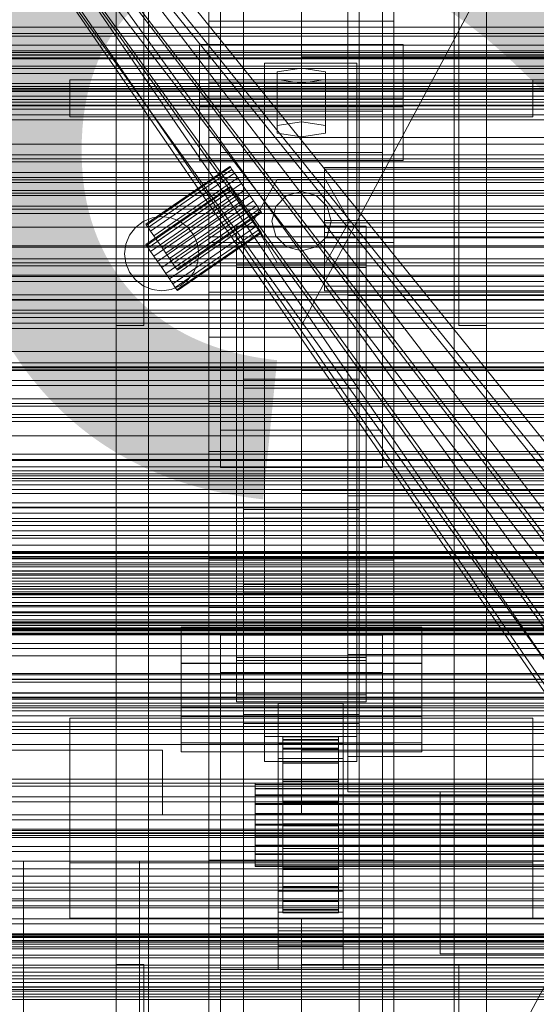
# Model space of a CAD drawing. Header units: millimetres. Extents: x -1970 to 61924, y -58230 to 6847.
# Tile 70 of 256: x -491 to -379, y -34791 to -34578. Entities that reach past the tile are written whole.
import ezdxf

# ---------------------------------------------------------------- set-up
doc = ezdxf.new("R2010")
doc.units = ezdxf.units.MM
for name, color, linetype, lineweight in [('COTAS_O', 1, 'Continuous', 0), ('COTAS_P', 1, 'Continuous', 0), ('frontal_briquetadora', 7, 'Continuous', 0), ('frontal_C01', 7, 'Continuous', 0), ('frontal_C02', 7, 'Continuous', 0), ('frontal_C03', 7, 'Continuous', 0), ('frontal_mezcladora', 7, 'Continuous', 0), ('frontal_secador', 7, 'Continuous', 0), ('frontal_tolva-C01', 7, 'Continuous', 0)]:
    doc.layers.add(name, color=color, linetype=linetype, lineweight=lineweight)
doc.dimstyles.new('R19_100', dxfattribs={"dimtxt": 250, "dimasz": 150, "dimexe": 150, "dimexo": 80, "dimgap": 100, "dimtad": 1, "dimtih": 1, "dimtoh": 1, "dimdsep": 46, "dimcen": 0.09, "dimadec": 0, "dimazin": 0, "dimtfac": 1, "dimtdec": 4, "dimtofl": 0, "dimtmove": 0, "dimatfit": 3, "dimfxl": 1, "dimtolj": 1, "dimtzin": 0, "dimarcsym": 0})

# ---------------------------------------------------------------- blocks, each defined once
blk = doc.blocks.new('DIM_R26_43')
at = {"layer": 'COTAS_P'}
for p, q in [((-1750, -34600), (-1600, -34555)), ((2600, -34600), (2450, -34555)), ((-1750, -35500), (-1750, -34600)), ((-1750, -34600), (2600, -34600)), ((-1750, -34600), (-1600, -34645)), ((2600, -34600), (2450, -34645)), ((2600, -35500), (2600, -34600))]:
    blk.add_line(p, q, dxfattribs=at)
blk.add_text('4350 P', height=250, dxfattribs=at).set_placement((425, -34500))
blk = doc.blocks.new('DIM_R26_47')
at = {"layer": 'COTAS_P'}
for p, q in [((-850, -33400), (-150, -33400)), ((-150, -33400), (-195, -33550)), ((-150, -36000), (-150, -33400)), ((-150, -33400), (-105, -33550)), ((-150, -36000), (-195, -35850)), ((-150, -36000), (-105, -35850)), ((-850, -36000), (-150, -36000))]:
    blk.add_line(p, q, dxfattribs=at)
blk.add_text('2600 P', height=250, rotation=90, dxfattribs=at).set_placement((-250, -34700))
blk = doc.blocks.new('DIM_R26_48')
at = {"layer": 'COTAS_O'}
for p, q in [((-650, -33700), (50, -33700)), ((50, -33700), (5, -33850)), ((50, -34900), (50, -33700)), ((50, -33700), (95, -33850)), ((50, -34900), (5, -34750)), ((50, -34900), (95, -34750)), ((-650, -34900), (50, -34900))]:
    blk.add_line(p, q, dxfattribs=at)
blk.add_text('1200 O', height=250, rotation=90, dxfattribs=at).set_placement((-50, -34300))
blk = doc.blocks.new('DIM_R26_49')
at = {"layer": 'COTAS_O'}
for p, q in [((-650, -34200), (-500, -34155)), ((650, -34200), (500, -34155)), ((-650, -34900), (-650, -34200)), ((-650, -34200), (650, -34200)), ((-650, -34200), (-500, -34245)), ((650, -34200), (500, -34245)), ((650, -34900), (650, -34200))]:
    blk.add_line(p, q, dxfattribs=at)
blk.add_text('1300 O', height=250, dxfattribs=at).set_placement((0, -34100))

msp = doc.modelspace()

# ---------------------------------------------------------------- linework, layer by layer
at = {"layer": 'frontal_briquetadora'}
for p, q in [((-430, -34680), (-430, -33820)), ((-430, -34680), (-430, -34260)), ((-430, -34680), (-430, -34305)), ((-430, -34471), (-430, -34680)), ((-430, -34496), (-430, -34680)), ((-430, -34680), (-223.45, -34680)), ((-430, -34680), (-210, -34680)), ((-430, -34680), (-320, -34680)), ((-430, -34736), (-430, -34680)), ((-1480, -34736), (-460, -34736)), ((-460, -34750), (-460, -34736)), ((-430, -34750), (-430, -34736)), ((-430, -34736), (-210, -34736)), ((-430, -34736), (-320, -34736)), ((-1330, -34750), (-460, -34750)), ((-460, -34750), (-430, -34750)), ((-430, -34750), (-210, -34750)), ((-430, -34750), (-320, -34750)), ((-490, -34940), (-490, -34760)), ((-490, -34760), (490, -34760)), ((-490, -34760), (340, -34760)), ((-490, -34760), (-320, -34760))]:
    msp.add_line(p, q, dxfattribs=at)
at = {"layer": 'frontal_C01'}
for p, q in [((-442.5, -34657.873), (-442.5, -34055.074)), ((-417.5, -34055.074), (-417.5, -34657.873)), ((-442.5, -34684.054), (-442.5, -34081.254)), ((-417.5, -34684.054), (-417.5, -34081.254)), ((-450, -34646.889), (-450, -34323.351)), ((-410, -34323.351), (-410, -34646.889)), ((-450, -34695.038), (-450, -34371.499)), ((-410, -34695.038), (-410, -34371.499)), ((-450, -34695.982), (-450, -34372.443)), ((-410, -34372.443), (-410, -34695.982)), ((-447.5, -34666.919), (-447.5, -34387.659)), ((-412.5, -34387.659), (-412.5, -34666.919)), ((-447.5, -34675.008), (-447.5, -34395.747)), ((-412.5, -34675.008), (-412.5, -34395.747)), ((-450, -34734.501), (-450, -34410.962)), ((-410, -34734.501), (-410, -34410.962)), ((-430, -34536.343), (-430, -34586.343)), ((-470, -34644.343), (-470, -34541.343)), ((-464, -34644.343), (-464, -34541.343)), ((-430, -34644.343), (-375, -34541.343)), ((-430, -34541.343), (-430, -34644.343)), ((-396, -34644.343), (-396, -34541.343)), ((-390, -34644.343), (-390, -34541.343)), ((-452, -34597.189), (-452, -34583.709)), ((-452, -34583.709), (-408, -34583.709)), ((-452, -34595.264), (-452, -34583.709)), ((-408, -34583.709), (-408, -34597.189)), ((-408, -34583.709), (-408, -34595.264)), ((-430, -34586.343), (-430, -34591.343)), ((430, -34586.343), (-430, -34586.343)), ((-438, -34593.145), (-438, -34587.753)), ((-438, -34587.753), (-418, -34587.753)), ((-438, -34733.054), (-438, -34587.753)), ((-430, -34588.831), (-435.196, -34589.64)), ((-424.804, -34589.64), (-430, -34588.831)), ((-430, -34600.387), (-430, -34588.831)), ((-418, -34587.753), (-418, -34593.145)), ((-418, -34587.753), (-418, -34733.054)), ((-435.196, -34589.64), (-435.196, -34591.258)), ((-435.196, -34601.196), (-435.196, -34589.64)), ((-424.804, -34591.258), (-424.804, -34589.64)), ((-424.804, -34601.196), (-424.804, -34589.64)), ((-480, -34591.343), (-380, -34591.343)), ((-480, -34599.343), (-480, -34591.343)), ((-418, -34593.145), (-438, -34593.145)), ((-438, -34593.145), (-438, -34738.446)), ((-435.196, -34591.258), (-430, -34592.067)), ((-435.196, -34602.813), (-435.196, -34591.258)), ((-430, -34592.067), (-424.804, -34591.258)), ((430, -34591.343), (-430, -34591.343)), ((-430, -34592.067), (-430, -34603.622)), ((-424.804, -34602.813), (-424.804, -34591.258)), ((-418, -34738.446), (-418, -34593.145)), ((-380, -34599.343), (-380, -34591.343)), ((-408, -34595.264), (-452, -34595.264)), ((-452, -34595.264), (-452, -34608.745)), ((-408, -34608.745), (-408, -34595.264)), ((-408, -34597.189), (-452, -34597.189)), ((-452, -34597.189), (-452, -34608.745)), ((-408, -34608.745), (-408, -34597.189)), ((-480, -34599.343), (-380, -34599.343)), ((-470, -34599.343), (-463, -34599.343)), ((-470, -35975), (-470, -34599.343)), ((-463, -35975), (-463, -34599.343)), ((-463, -34599.343), (-397, -34599.343)), ((-397, -34599.343), (-390, -34599.343)), ((-397, -35975), (-397, -34599.343)), ((-390, -35975), (-390, -34599.343)), ((-435.196, -34601.196), (-430, -34600.387)), ((-435.196, -34602.813), (-435.196, -34601.196)), ((-430, -34600.387), (-424.804, -34601.196)), ((-424.804, -34601.196), (-424.804, -34602.813)), ((-430, -34603.622), (-435.196, -34602.813)), ((-424.804, -34602.813), (-430, -34603.622)), ((-452, -34608.745), (-408, -34608.745)), ((-425, -34624.302), (-425, -34610.606)), ((-425, -34610.606), (425, -34610.606)), ((-425, -34622.162), (-425, -34610.606)), ((-440.4, -34621.843), (-435.2, -34612.836)), ((-435.2, -34612.836), (-424.8, -34612.836)), ((-424.8, -34612.836), (-419.6, -34621.843)), ((-435.543, -34618.643), (-433.2, -34616.301)), ((-433.2, -34616.301), (-430, -34615.443)), ((-430, -34615.443), (-426.8, -34616.301)), ((-426.8, -34616.301), (-424.457, -34618.643)), ((-436.4, -34621.843), (-435.543, -34618.643)), ((-424.457, -34618.643), (-423.6, -34621.843)), ((-435.2, -34630.85), (-440.4, -34621.843)), ((-435.543, -34625.043), (-436.4, -34621.843)), ((425, -34622.162), (-425, -34622.162)), ((-425, -34622.162), (-425, -34635.858)), ((-419.6, -34621.843), (-424.8, -34630.85)), ((-423.6, -34621.843), (-424.457, -34625.043)), ((-444, -34631.128), (-444, -34623.04)), ((-444, -34623.04), (-416, -34623.04)), ((-444, -34716.011), (-444, -34623.04)), ((425, -34624.302), (-425, -34624.302)), ((-425, -34624.302), (-425, -34635.858)), ((-416, -34623.04), (-416, -34631.128)), ((-416, -34623.04), (-416, -34716.011)), ((-433.2, -34627.386), (-435.543, -34625.043)), ((-424.457, -34625.043), (-426.8, -34627.386)), ((-430, -34628.243), (-433.2, -34627.386)), ((-426.8, -34627.386), (-430, -34628.243)), ((-416, -34631.128), (-444, -34631.128)), ((-444, -34631.128), (-444, -34724.099)), ((-424.8, -34630.85), (-435.2, -34630.85)), ((-416, -34724.099), (-416, -34631.128)), ((-425, -34635.858), (425, -34635.858)), ((-464, -34644.343), (-470, -34644.343)), ((-390, -34644.343), (-396, -34644.343)), ((-410, -34646.889), (-450, -34646.889)), ((-450, -34646.889), (-450, -34695.038)), ((-450, -34970.428), (-450, -34646.889)), ((-410, -34695.038), (-410, -34646.889)), ((-410, -34646.889), (-410, -34970.428)), ((-417.5, -34655.973), (-442.5, -34655.973)), ((-442.5, -34655.973), (-442.5, -34685.954)), ((-442.5, -34700.251), (-442.5, -34655.973)), ((-417.5, -34685.954), (-417.5, -34655.973)), ((-417.5, -34655.973), (-417.5, -34700.251)), ((-442.5, -34684.054), (-442.5, -34657.873)), ((-442.5, -34657.873), (-417.5, -34657.873)), ((-417.5, -34657.873), (-417.5, -34684.054)), ((-450, -34671.541), (-450, -34660.756)), ((-450, -34660.756), (450, -34660.756)), ((-450, -34694.46), (-450, -34660.756)), ((-412.5, -34666.919), (-447.5, -34666.919)), ((-447.5, -34666.919), (-447.5, -34675.008)), ((-412.5, -34675.008), (-412.5, -34666.919)), ((450, -34671.541), (-450, -34671.541)), ((-450, -34671.541), (-450, -34705.245)), ((-447.5, -34675.008), (-412.5, -34675.008)), ((-417.5, -34684.054), (-442.5, -34684.054)), ((-442.5, -34685.954), (-417.5, -34685.954)), ((-442.5, -34730.232), (-442.5, -34685.954)), ((-417.5, -34730.232), (-417.5, -34685.954)), ((450, -34694.46), (-450, -34694.46)), ((-450, -34694.46), (-450, -34705.245)), ((-450, -34695.038), (-410, -34695.038)), ((-450, -35018.576), (-450, -34695.038)), ((-410, -35018.576), (-410, -34695.038)), ((-410, -34695.982), (-450, -34695.982)), ((-450, -34695.982), (-450, -34734.501)), ((-450, -35019.521), (-450, -34695.982)), ((-410, -34734.501), (-410, -34695.982)), ((-410, -34695.982), (-410, -35019.521)), ((-442.5, -34730.232), (-442.5, -34700.251)), ((-442.5, -34700.251), (-417.5, -34700.251)), ((-417.5, -34700.251), (-417.5, -34730.232)), ((-417.5, -34702.151), (-442.5, -34702.151)), ((-442.5, -34702.151), (-442.5, -34728.332)), ((-442.5, -35304.951), (-442.5, -34702.151)), ((-417.5, -34728.332), (-417.5, -34702.151)), ((-417.5, -34702.151), (-417.5, -35304.951)), ((-450, -34705.245), (450, -34705.245)), ((-456, -34726.757), (-456, -34709.501)), ((-456, -34709.501), (-404, -34709.501)), ((-456, -34717.205), (-456, -34709.501)), ((-404, -34709.501), (-404, -34726.757)), ((-404, -34709.501), (-404, -34717.205)), ((-447.5, -34719.286), (-447.5, -34711.197)), ((-447.5, -34711.197), (-412.5, -34711.197)), ((-447.5, -34990.458), (-447.5, -34711.197)), ((-412.5, -34711.197), (-412.5, -34719.286)), ((-412.5, -34711.197), (-412.5, -34990.458)), ((-416, -34716.011), (-444, -34716.011)), ((-444, -34716.011), (-444, -34724.099)), ((-416, -34724.099), (-416, -34716.011)), ((-404, -34717.205), (-456, -34717.205)), ((-456, -34717.205), (-456, -34734.46)), ((-404, -34734.46), (-404, -34717.205)), ((-412.5, -34719.286), (-447.5, -34719.286)), ((-447.5, -34998.546), (-447.5, -34719.286)), ((-412.5, -34998.546), (-412.5, -34719.286)), ((-444, -34724.099), (-416, -34724.099)), ((-404, -34726.757), (-456, -34726.757)), ((-456, -34726.757), (-456, -34734.46)), ((-435, -34729.202), (-435, -34725.966)), ((-435, -34725.966), (-421, -34725.966)), ((-435, -34766.411), (-435, -34725.966)), ((-421, -34725.966), (-421, -34729.202)), ((-421, -34725.966), (-421, -34766.411)), ((-404, -34734.46), (-404, -34726.757)), ((-442.5, -34728.332), (-417.5, -34728.332)), ((-442.5, -35331.131), (-442.5, -34728.332)), ((-417.5, -35331.131), (-417.5, -34728.332)), ((-417.5, -34730.232), (-442.5, -34730.232)), ((-421, -34729.202), (-435, -34729.202)), ((-435, -34729.202), (-435, -34769.646)), ((-421, -34769.646), (-421, -34729.202)), ((-418, -34733.054), (-438, -34733.054)), ((-438, -34733.054), (-438, -34738.446)), ((-434, -34743.121), (-434, -34733.121)), ((-434, -34733.121), (-434, -34733.714)), ((-434, -34733.121), (-422, -34733.121)), ((-434, -34733.824), (-434, -34733.121)), ((-422, -34733.714), (-422, -34733.121)), ((-422, -34733.121), (-422, -34743.121)), ((-422, -34733.121), (-422, -34733.824)), ((-418, -34738.446), (-418, -34733.054)), ((-456, -34734.46), (-404, -34734.46)), ((-450, -34734.501), (-410, -34734.501)), ((-450, -35058.04), (-450, -34734.501)), ((-435, -34737.829), (-435, -34734.594)), ((-435, -34734.594), (-421, -34734.594)), ((-435, -34775.039), (-435, -34734.594)), ((-434, -34743.401), (-434, -34733.714)), ((-434, -34733.714), (-434, -34735.56)), ((-434, -34733.714), (-422, -34733.714)), ((-434, -34743.453), (-434, -34733.824)), ((-434, -34733.824), (-422, -34733.824)), ((-434, -34735.773), (-434, -34733.824)), ((-422, -34735.56), (-422, -34733.714)), ((-422, -34733.714), (-422, -34743.401)), ((-422, -34733.824), (-422, -34743.453)), ((-422, -34733.824), (-422, -34735.773)), ((-421, -34734.594), (-421, -34737.829)), ((-421, -34734.594), (-421, -34775.039)), ((-410, -35058.04), (-410, -34734.501)), ((-434, -34744.276), (-434, -34735.56)), ((-434, -34735.56), (-434, -34738.536)), ((-434, -34735.56), (-422, -34735.56)), ((-434, -34744.377), (-434, -34735.773)), ((-434, -34735.773), (-422, -34735.773)), ((-434, -34738.836), (-434, -34735.773)), ((-422, -34738.536), (-422, -34735.56)), ((-422, -34735.56), (-422, -34744.276)), ((-422, -34735.773), (-422, -34744.377)), ((-422, -34735.773), (-422, -34738.836)), ((-438, -34738.446), (-418, -34738.446)), ((-421, -34737.829), (-435, -34737.829)), ((-435, -34737.829), (-435, -34778.274)), ((-434, -34745.685), (-434, -34738.536)), ((-434, -34738.536), (-434, -34742.437)), ((-434, -34738.536), (-422, -34738.536)), ((-434, -34745.828), (-434, -34738.836)), ((-434, -34738.836), (-422, -34738.836)), ((-434, -34742.805), (-434, -34738.836)), ((-422, -34742.437), (-422, -34738.536)), ((-422, -34738.536), (-422, -34745.685)), ((-422, -34738.836), (-422, -34745.828)), ((-422, -34738.836), (-422, -34742.805)), ((-421, -34778.274), (-421, -34737.829)), ((-440, -34743.453), (-440, -34743.121)), ((-440, -34743.121), (-440, -34743.401)), ((-440, -34743.121), (440, -34743.121)), ((-440, -34743.401), (-440, -34744.276)), ((-440, -34743.401), (440, -34743.401)), ((-440, -34744.377), (-440, -34743.453)), ((-440, -34743.453), (440, -34743.453)), ((-434, -34747.533), (-434, -34742.437)), ((-434, -34742.437), (-434, -34746.997)), ((-434, -34742.437), (-422, -34742.437)), ((-434, -34747.708), (-434, -34742.805)), ((-434, -34742.805), (-422, -34742.805)), ((-434, -34747.408), (-434, -34742.805)), ((-434, -34743.401), (-434, -34743.121)), ((-422, -34743.121), (-434, -34743.121)), ((-434, -34743.121), (-434, -34743.453)), ((-434, -34744.276), (-434, -34743.401)), ((-422, -34743.401), (-434, -34743.401)), ((-422, -34743.453), (-434, -34743.453)), ((-434, -34743.453), (-434, -34744.377)), ((-422, -34746.997), (-422, -34742.437)), ((-422, -34742.437), (-422, -34747.533)), ((-422, -34742.805), (-422, -34747.708)), ((-422, -34742.805), (-422, -34747.408)), ((-422, -34743.121), (-422, -34743.401)), ((-422, -34743.453), (-422, -34743.121)), ((-422, -34743.401), (-422, -34744.276)), ((-422, -34744.377), (-422, -34743.453)), ((-440, -34744.276), (-440, -34745.685)), ((-440, -34744.276), (440, -34744.276)), ((-440, -34745.828), (-440, -34744.377)), ((-440, -34744.377), (440, -34744.377)), ((-440, -34745.685), (-440, -34747.533)), ((-440, -34745.685), (440, -34745.685)), ((-440, -34747.708), (-440, -34745.828)), ((-440, -34745.828), (440, -34745.828)), ((-434, -34745.685), (-434, -34744.276)), ((-422, -34744.276), (-434, -34744.276)), ((-422, -34744.377), (-434, -34744.377)), ((-434, -34744.377), (-434, -34745.828)), ((-434, -34747.533), (-434, -34745.685)), ((-422, -34745.685), (-434, -34745.685)), ((-422, -34745.828), (-434, -34745.828)), ((-434, -34745.828), (-434, -34747.708)), ((-422, -34744.276), (-422, -34745.685)), ((-422, -34745.828), (-422, -34744.377)), ((-422, -34745.685), (-422, -34747.533)), ((-422, -34747.708), (-422, -34745.828)), ((-440, -34747.533), (-440, -34749.694)), ((-440, -34747.533), (440, -34747.533)), ((-440, -34749.888), (-440, -34747.708)), ((-440, -34747.708), (440, -34747.708)), ((-434, -34746.997), (-434, -34749.694)), ((-422, -34746.997), (-434, -34746.997)), ((-434, -34746.997), (-434, -34751.907)), ((-434, -34749.888), (-434, -34747.408)), ((-434, -34747.408), (-422, -34747.408)), ((-434, -34752.333), (-434, -34747.408)), ((-434, -34749.694), (-434, -34747.533)), ((-422, -34747.533), (-434, -34747.533)), ((-422, -34747.708), (-434, -34747.708)), ((-434, -34747.708), (-434, -34749.888)), ((-422, -34749.694), (-422, -34746.997)), ((-422, -34751.907), (-422, -34746.997)), ((-422, -34747.408), (-422, -34749.888)), ((-422, -34747.408), (-422, -34752.333)), ((-422, -34747.533), (-422, -34749.694)), ((-422, -34749.888), (-422, -34747.708)), ((-440, -34749.694), (-440, -34752.019)), ((440, -34749.694), (-440, -34749.694)), ((-440, -34752.221), (-440, -34749.888)), ((-440, -34749.888), (440, -34749.888)), ((-434, -34749.694), (-422, -34749.694)), ((-434, -34752.019), (-434, -34749.694)), ((-422, -34749.888), (-434, -34749.888)), ((-434, -34749.888), (-434, -34752.221)), ((-422, -34749.694), (-422, -34752.019)), ((-422, -34752.221), (-422, -34749.888)), ((-440, -34752.019), (-440, -34754.352)), ((-440, -34752.019), (440, -34752.019)), ((-440, -34754.547), (-440, -34752.221)), ((-440, -34752.221), (440, -34752.221)), ((-434, -34752.019), (-434, -34751.907)), ((-434, -34751.907), (-434, -34756.832)), ((-434, -34751.907), (-422, -34751.907)), ((-434, -34754.352), (-434, -34752.019)), ((-422, -34752.019), (-434, -34752.019)), ((-434, -34752.221), (-434, -34752.333)), ((-422, -34752.221), (-434, -34752.221)), ((-434, -34752.221), (-434, -34754.547)), ((-434, -34752.333), (-422, -34752.333)), ((-434, -34757.243), (-434, -34752.333)), ((-422, -34756.832), (-422, -34751.907)), ((-422, -34751.907), (-422, -34752.019)), ((-422, -34752.019), (-422, -34754.352)), ((-422, -34752.333), (-422, -34752.221)), ((-422, -34754.547), (-422, -34752.221)), ((-422, -34752.333), (-422, -34757.243)), ((-440, -34754.352), (-440, -34756.533)), ((-440, -34754.352), (440, -34754.352)), ((-440, -34756.707), (-440, -34754.547)), ((-440, -34754.547), (440, -34754.547)), ((-434, -34756.533), (-434, -34754.352)), ((-434, -34754.352), (-434, -34756.832)), ((-422, -34754.352), (-434, -34754.352)), ((-434, -34754.547), (-434, -34757.243)), ((-422, -34754.547), (-434, -34754.547)), ((-434, -34754.547), (-434, -34756.707)), ((-422, -34756.832), (-422, -34754.352)), ((-422, -34754.352), (-422, -34756.533)), ((-422, -34757.243), (-422, -34754.547)), ((-422, -34756.707), (-422, -34754.547)), ((-440, -34756.533), (-440, -34758.412)), ((-440, -34756.533), (440, -34756.533)), ((-440, -34758.555), (-440, -34756.707)), ((-440, -34756.707), (440, -34756.707)), ((-434, -34758.412), (-434, -34756.533)), ((-434, -34756.533), (-434, -34761.435)), ((-422, -34756.533), (-434, -34756.533)), ((-434, -34756.707), (-434, -34761.804)), ((-422, -34756.707), (-434, -34756.707)), ((-434, -34756.707), (-434, -34758.555)), ((-422, -34761.435), (-422, -34756.533)), ((-422, -34756.533), (-422, -34758.412)), ((-422, -34761.804), (-422, -34756.707)), ((-422, -34758.555), (-422, -34756.707)), ((-440, -34758.412), (-440, -34759.864)), ((-440, -34758.412), (440, -34758.412)), ((-440, -34759.964), (-440, -34758.555)), ((-440, -34758.555), (440, -34758.555)), ((-434, -34756.832), (-434, -34761.435)), ((-434, -34756.832), (-422, -34756.832)), ((-434, -34757.243), (-422, -34757.243)), ((-434, -34761.804), (-434, -34757.243)), ((-434, -34759.864), (-434, -34758.412)), ((-434, -34758.412), (-434, -34765.404)), ((-422, -34758.412), (-434, -34758.412)), ((-434, -34758.555), (-434, -34765.705)), ((-422, -34758.555), (-434, -34758.555)), ((-434, -34758.555), (-434, -34759.964)), ((-422, -34761.435), (-422, -34756.832)), ((-422, -34757.243), (-422, -34761.804)), ((-422, -34765.404), (-422, -34758.412)), ((-422, -34758.412), (-422, -34759.864)), ((-422, -34765.705), (-422, -34758.555)), ((-422, -34759.964), (-422, -34758.555)), ((-440, -34759.864), (-440, -34760.787)), ((-440, -34759.864), (440, -34759.864)), ((-440, -34760.839), (-440, -34759.964)), ((-440, -34759.964), (440, -34759.964)), ((-440, -34760.787), (-440, -34761.12)), ((-440, -34760.787), (440, -34760.787)), ((-440, -34761.12), (-440, -34760.839)), ((-440, -34760.839), (440, -34760.839)), ((-434, -34760.787), (-434, -34759.864)), ((-434, -34759.864), (-434, -34768.467)), ((-422, -34759.864), (-434, -34759.864)), ((-434, -34759.964), (-434, -34768.68)), ((-422, -34759.964), (-434, -34759.964)), ((-434, -34759.964), (-434, -34760.839)), ((-434, -34761.12), (-434, -34760.787)), ((-434, -34760.787), (-434, -34770.417)), ((-422, -34760.787), (-434, -34760.787)), ((-434, -34760.839), (-434, -34770.527)), ((-422, -34760.839), (-434, -34760.839)), ((-434, -34760.839), (-434, -34761.12)), ((-422, -34768.467), (-422, -34759.864)), ((-422, -34759.864), (-422, -34760.787)), ((-422, -34768.68), (-422, -34759.964)), ((-422, -34760.839), (-422, -34759.964)), ((-422, -34770.417), (-422, -34760.787)), ((-422, -34760.787), (-422, -34761.12)), ((-422, -34770.527), (-422, -34760.839)), ((-422, -34761.12), (-422, -34760.839)), ((-440, -34761.12), (440, -34761.12)), ((-434, -34761.12), (-434, -34771.119)), ((-422, -34761.12), (-434, -34761.12)), ((-434, -34761.435), (-434, -34765.404)), ((-434, -34761.435), (-422, -34761.435)), ((-434, -34761.804), (-422, -34761.804)), ((-434, -34765.705), (-434, -34761.804)), ((-422, -34771.119), (-422, -34761.12)), ((-422, -34765.404), (-422, -34761.435)), ((-422, -34761.804), (-422, -34765.705)), ((-435, -34775.655), (-435, -34763.252)), ((-435, -34763.252), (-421, -34763.252)), ((-435, -34770.956), (-435, -34763.252)), ((-421, -34763.252), (-421, -34775.655)), ((-421, -34763.252), (-421, -34770.956)), ((-421, -34766.411), (-435, -34766.411)), ((-435, -34766.411), (-435, -34769.646)), ((-434, -34765.404), (-434, -34768.467)), ((-434, -34765.404), (-422, -34765.404)), ((-434, -34765.705), (-422, -34765.705)), ((-434, -34768.68), (-434, -34765.705)), ((-422, -34768.467), (-422, -34765.404)), ((-422, -34765.705), (-422, -34768.68)), ((-421, -34769.646), (-421, -34766.411)), ((-434, -34768.467), (-434, -34770.417)), ((-434, -34768.467), (-422, -34768.467)), ((-434, -34768.68), (-422, -34768.68)), ((-434, -34770.527), (-434, -34768.68)), ((-422, -34770.417), (-422, -34768.467)), ((-422, -34768.68), (-422, -34770.527)), ((-435, -34769.646), (-421, -34769.646)), ((-421, -34770.956), (-435, -34770.956)), ((-435, -34770.956), (-435, -34783.358)), ((-434, -34770.417), (-434, -34771.119)), ((-434, -34770.417), (-422, -34770.417)), ((-434, -34770.527), (-422, -34770.527)), ((-434, -34771.119), (-434, -34770.527)), ((-434, -34771.119), (-422, -34771.119)), ((-422, -34771.119), (-422, -34770.417)), ((-422, -34770.527), (-422, -34771.119)), ((-421, -34783.358), (-421, -34770.956)), ((-421, -34775.039), (-435, -34775.039)), ((-435, -34775.039), (-435, -34778.274)), ((-421, -34775.655), (-435, -34775.655)), ((-435, -34775.655), (-435, -34783.358)), ((-421, -34778.274), (-421, -34775.039)), ((-421, -34783.358), (-421, -34775.655)), ((-435, -34778.274), (-421, -34778.274)), ((-435, -34783.358), (-421, -34783.358))]:
    msp.add_line(p, q, dxfattribs=at)
at = {"layer": 'frontal_C02'}
for p, q in [((-470, -35975), (-470, -33530.372)), ((-463, -35975), (-463, -33530.372)), ((-397, -35975), (-397, -33530.372)), ((-390, -35975), (-390, -33530.372)), ((-470, -35975), (-470, -34035.57)), ((-463, -35975), (-463, -34035.57)), ((-397, -35975), (-397, -34035.57)), ((-390, -35975), (-390, -34035.57)), ((-450, -34578.704), (-450, -34221.042)), ((-410, -34221.042), (-410, -34578.704)), ((-450, -34626.431), (-450, -34268.769)), ((-410, -34626.431), (-410, -34268.769)), ((-450, -34759.774), (-450, -34402.112)), ((-410, -34402.112), (-410, -34759.774)), ((-442.5, -34946.786), (-442.5, -34407.76)), ((-417.5, -34407.76), (-417.5, -34946.786)), ((-447.5, -34598.096), (-447.5, -34416.732)), ((-412.5, -34416.732), (-412.5, -34598.096)), ((-447.5, -34607.038), (-447.5, -34425.674)), ((-412.5, -34607.038), (-412.5, -34425.674)), ((-442.5, -34973.672), (-442.5, -34434.646)), ((-417.5, -34973.672), (-417.5, -34434.646)), ((-450, -34797.956), (-450, -34440.294)), ((-410, -34797.956), (-410, -34440.294)), ((-410, -34578.704), (-450, -34578.704)), ((-450, -34578.704), (-450, -34626.431)), ((-450, -34936.365), (-450, -34578.704)), ((-410, -34626.431), (-410, -34578.704)), ((-410, -34578.704), (-410, -34936.365)), ((-450, -34603.756), (-450, -34591.833)), ((-450, -34591.833), (450, -34591.833)), ((-450, -34625.243), (-450, -34591.833)), ((-412.5, -34598.096), (-447.5, -34598.096)), ((-447.5, -34598.096), (-447.5, -34607.038)), ((-412.5, -34607.038), (-412.5, -34598.096)), ((450, -34603.756), (-450, -34603.756)), ((-450, -34603.756), (-450, -34637.165)), ((-447.5, -34607.038), (-412.5, -34607.038)), ((-425, -34625.415), (-425, -34610.274)), ((-425, -34610.274), (425, -34610.274)), ((-425, -34621.728), (-425, -34610.274)), ((425, -34621.728), (-425, -34621.728)), ((-425, -34621.728), (-425, -34636.869)), ((-444, -34631.86), (-444, -34622.919)), ((-444, -34622.919), (-416, -34622.919)), ((-444, -34716.673), (-444, -34622.919)), ((-416, -34622.919), (-416, -34631.86)), ((-416, -34622.919), (-416, -34716.673)), ((450, -34625.243), (-450, -34625.243)), ((-450, -34625.243), (-450, -34637.165)), ((-450, -34626.431), (-410, -34626.431)), ((-450, -34984.093), (-450, -34626.431)), ((425, -34625.415), (-425, -34625.415)), ((-425, -34625.415), (-425, -34636.869)), ((-410, -34984.093), (-410, -34626.431)), ((-416, -34631.86), (-444, -34631.86)), ((-444, -34631.86), (-444, -34725.615)), ((-416, -34725.615), (-416, -34631.86)), ((-450, -34637.165), (450, -34637.165)), ((-425, -34636.869), (425, -34636.869)), ((-456, -34728.772), (-456, -34709.697)), ((-456, -34709.697), (-404, -34709.697)), ((-456, -34717.334), (-456, -34709.697)), ((-404, -34709.697), (-404, -34728.772)), ((-404, -34709.697), (-404, -34717.334)), ((-404, -34717.334), (-456, -34717.334)), ((-456, -34717.334), (-456, -34736.409)), ((-416, -34716.673), (-444, -34716.673)), ((-444, -34716.673), (-444, -34725.615)), ((-416, -34725.615), (-416, -34716.673)), ((-404, -34736.409), (-404, -34717.334)), ((-444, -34725.615), (-416, -34725.615)), ((-480, -34760.309), (-480, -34729.085)), ((-480, -34729.085), (-380, -34729.085)), ((-480, -34772.309), (-480, -34729.085)), ((-404, -34728.772), (-456, -34728.772)), ((-456, -34728.772), (-456, -34736.409)), ((-404, -34736.409), (-404, -34728.772)), ((-380, -34729.085), (-380, -34760.309)), ((-380, -34729.085), (-380, -34772.309)), ((-456, -34736.409), (-404, -34736.409)), ((-380, -34760.309), (-480, -34760.309)), ((-480, -34760.309), (-480, -34772.309)), ((-410, -34759.774), (-450, -34759.774)), ((-450, -34759.774), (-450, -34797.956)), ((-450, -35117.436), (-450, -34759.774)), ((-410, -34797.956), (-410, -34759.774)), ((-410, -34759.774), (-410, -35117.436)), ((-380, -34772.309), (-380, -34760.309)), ((-480, -34772.309), (-380, -34772.309)), ((-430, -34772.309), (-430, -34777.309)), ((430, -34772.309), (-430, -34772.309)), ((-447.5, -34783.336), (-447.5, -34774.394)), ((-447.5, -34774.394), (-412.5, -34774.394)), ((-447.5, -34955.758), (-447.5, -34774.394)), ((-412.5, -34774.394), (-412.5, -34783.336)), ((-412.5, -34774.394), (-412.5, -34955.758)), ((430, -34777.309), (-430, -34777.309)), ((-430, -34777.309), (-430, -34827.309)), ((-470, -34885.309), (-470, -34782.309)), ((-470, -34782.309), (-464, -34782.309)), ((-464, -34885.309), (-464, -34782.309)), ((-412.5, -34783.336), (-447.5, -34783.336)), ((-447.5, -34964.7), (-447.5, -34783.336)), ((-430, -34885.309), (-375, -34782.309)), ((-375, -34782.309), (-430, -34782.309)), ((-430, -34782.309), (-430, -34885.309)), ((-412.5, -34964.7), (-412.5, -34783.336)), ((-396, -34885.309), (-396, -34782.309)), ((-396, -34782.309), (-390, -34782.309)), ((-390, -34885.309), (-390, -34782.309))]:
    msp.add_line(p, q, dxfattribs=at)
at = {"layer": 'frontal_C03'}
for p, q in [((-1250, -34579.978), (1250, -34579.978)), ((-1250, -34581.934), (1250, -34581.934)), ((1250, -34585.042), (-1250, -34585.042)), ((1250, -34585.923), (-1250, -34585.923)), ((1250, -34586.576), (-1250, -34586.576)), ((-1250, -34586.781), (1250, -34586.781)), ((-1250, -34588.377), (1250, -34588.377)), ((1250, -34588.884), (-1250, -34588.884)), ((-1250, -34589.941), (1250, -34589.941)), ((-1250, -34592.097), (1250, -34592.097)), ((1250, -34592.793), (-1250, -34592.793)), ((-1250, -34593.226), (1250, -34593.226)), ((1250, -34593.851), (-1250, -34593.851)), ((-1250, -34595.564), (1250, -34595.564)), ((-1250, -34596.148), (1250, -34596.148)), ((1250, -34596.158), (-1250, -34596.158)), ((1250, -34596.812), (-1250, -34596.812)), ((-1250, -34596.946), (1250, -34596.946)), ((1250, -34597.693), (-1250, -34597.693)), ((1250, -34607.499), (-1250, -34607.499)), ((1250, -34608.381), (-1250, -34608.381)), ((1250, -34609.034), (-1250, -34609.034)), ((1250, -34611.342), (-1250, -34611.342)), ((-1250, -34612.399), (1250, -34612.399)), ((-1500, -34615.78), (1500, -34615.78)), ((1250, -34615.251), (-1250, -34615.251)), ((1250, -34616.308), (-1250, -34616.308)), ((1250, -34618.616), (-1250, -34618.616)), ((1250, -34619.269), (-1250, -34619.269)), ((1250, -34620.151), (-1250, -34620.151)), ((1500, -34627.188), (-1500, -34627.188)), ((1500, -34627.473), (-1500, -34627.473)), ((1250, -34629.957), (-1250, -34629.957)), ((1250, -34630.838), (-1250, -34630.838)), ((1250, -34631.492), (-1250, -34631.492)), ((1250, -34633.799), (-1250, -34633.799)), ((-1250, -34634.856), (1250, -34634.856)), ((1250, -34637.709), (-1250, -34637.709)), ((-1500, -34638.882), (1500, -34638.882)), ((1250, -34638.766), (-1250, -34638.766)), ((1250, -34641.073), (-1250, -34641.073)), ((1250, -34641.727), (-1250, -34641.727)), ((1250, -34642.608), (-1250, -34642.608)), ((1250, -34652.415), (-1250, -34652.415)), ((1250, -34653.296), (-1250, -34653.296)), ((1250, -34653.949), (-1250, -34653.949)), ((1250, -34656.257), (-1250, -34656.257)), ((-1250, -34657.314), (1250, -34657.314)), ((1250, -34660.166), (-1250, -34660.166)), ((1250, -34661.224), (-1250, -34661.224)), ((1250, -34663.531), (-1250, -34663.531)), ((1250, -34664.184), (-1250, -34664.184)), ((1250, -34665.066), (-1250, -34665.066)), ((1250, -34674.872), (-1250, -34674.872)), ((1250, -34675.754), (-1250, -34675.754)), ((1250, -34676.407), (-1250, -34676.407)), ((-1250, -34676.77), (1250, -34676.77)), ((-1250, -34677.403), (1250, -34677.403)), ((-1250, -34677.867), (1250, -34677.867)), ((1250, -34678.714), (-1250, -34678.714)), ((-1250, -34679.722), (1250, -34679.722)), ((-1250, -34679.772), (1250, -34679.772)), ((-1250, -34680.619), (1250, -34680.619)), ((1250, -34682.624), (-1250, -34682.624)), ((-1250, -34683.571), (1250, -34683.571)), ((1250, -34683.681), (-1250, -34683.681)), ((-1250, -34684.838), (1250, -34684.838)), ((1250, -34685.989), (-1250, -34685.989)), ((1250, -34686.642), (-1250, -34686.642)), ((1250, -34687.523), (-1250, -34687.523)), ((-1250, -34688.686), (1250, -34688.686)), ((-1250, -34690.238), (1250, -34690.238)), ((-1500, -34691.736), (1500, -34691.736)), ((-1500, -34693.159), (1500, -34693.159)), ((-1500, -34693.384), (1500, -34693.384)), ((-1500, -34693.548), (1500, -34693.548)), ((-1500, -34694.206), (1500, -34694.206)), ((-1500, -34694.523), (1500, -34694.523)), ((-1250, -34694.718), (1250, -34694.718)), ((-1500, -34695.569), (1500, -34695.569)), ((-1500, -34696.018), (1500, -34696.018)), ((1250, -34696.45), (-1250, -34696.45)), ((-1500, -34697.382), (1500, -34697.382)), ((-1500, -34697.932), (1500, -34697.932)), ((1250, -34697.33), (-1250, -34697.33)), ((1250, -34698.211), (-1250, -34698.211)), ((1250, -34698.865), (-1250, -34698.865)), ((-1500, -34699.519), (1500, -34699.519)), ((1500, -34700.133), (-1500, -34700.133)), ((1500, -34700.719), (-1500, -34700.719)), ((1250, -34701.172), (-1250, -34701.172)), ((-1250, -34701.258), (1250, -34701.258)), ((-1500, -34701.836), (1500, -34701.836)), ((-1500, -34702.471), (1500, -34702.471)), ((-1250, -34702.229), (1250, -34702.229)), ((-1250, -34703.05), (1250, -34703.05)), ((-1500, -34704.175), (1500, -34704.175)), ((-1500, -34704.789), (1500, -34704.789)), ((1250, -34705.081), (-1250, -34705.081)), ((-1500, -34706.376), (1500, -34706.376)), ((-1500, -34706.926), (1500, -34706.926)), ((1250, -34706.139), (-1250, -34706.139)), ((-1250, -34707.858), (1250, -34707.858)), ((-1500, -34708.289), (1500, -34708.289)), ((-1500, -34708.738), (1500, -34708.738)), ((-1500, -34709.784), (1500, -34709.784)), ((1250, -34708.446), (-1250, -34708.446)), ((1250, -34709.1), (-1250, -34709.1)), ((-1250, -34709.589), (1250, -34709.589)), ((1250, -34709.981), (-1250, -34709.981)), ((-1500, -34710.102), (1500, -34710.102)), ((-1500, -34710.76), (1500, -34710.76)), ((-1500, -34710.924), (1500, -34710.924)), ((-1500, -34711.148), (1500, -34711.148)), ((-1250, -34714.07), (1250, -34714.07)), ((-1250, -34715.622), (1250, -34715.622)), ((-1250, -34719.469), (1250, -34719.469)), ((1250, -34719.787), (-1250, -34719.787)), ((1250, -34720.669), (-1250, -34720.669)), ((-1250, -34720.737), (1250, -34720.737)), ((1250, -34721.322), (-1250, -34721.322)), ((1250, -34723.63), (-1250, -34723.63)), ((-1250, -34723.689), (1250, -34723.689)), ((-1250, -34724.585), (1250, -34724.585)), ((-1250, -34724.687), (1250, -34724.687)), ((1500, -34725.842), (-1500, -34725.842)), ((-1250, -34726.441), (1250, -34726.441)), ((-1250, -34726.905), (1250, -34726.905)), ((-1250, -34727.538), (1250, -34727.538)), ((1250, -34728.596), (-1250, -34728.596)), ((1250, -34730.904), (-1250, -34730.904)), ((1250, -34731.557), (-1250, -34731.557)), ((1250, -34732.439), (-1250, -34732.439)), ((-1500, -34734.825), (1500, -34734.825)), ((1250, -34742.245), (-1250, -34742.245)), ((1250, -34743.126), (-1250, -34743.126)), ((1250, -34743.78), (-1250, -34743.78)), ((1250, -34746.087), (-1250, -34746.087)), ((-1250, -34747.145), (1250, -34747.145)), ((1250, -34749.997), (-1250, -34749.997)), ((1250, -34751.054), (-1250, -34751.054)), ((-1250, -34753.07), (1250, -34753.07)), ((1250, -34753.361), (-1250, -34753.361)), ((-1250, -34753.868), (1250, -34753.868)), ((1250, -34754.015), (-1250, -34754.015)), ((-1250, -34754.452), (1250, -34754.452)), ((1250, -34754.896), (-1250, -34754.896)), ((-1250, -34756.79), (1250, -34756.79)), ((-1250, -34757.92), (1250, -34757.92)), ((-1250, -34761.639), (1250, -34761.639)), ((-1250, -34763.236), (1250, -34763.236)), ((1250, -34764.703), (-1250, -34764.703)), ((1250, -34765.584), (-1250, -34765.584)), ((1250, -34766.237), (-1250, -34766.237)), ((-1250, -34768.083), (1250, -34768.083)), ((1250, -34768.545), (-1250, -34768.545)), ((-1250, -34769.602), (1250, -34769.602)), ((-1250, -34770.038), (1250, -34770.038)), ((1250, -34772.454), (-1250, -34772.454)), ((1250, -34773.512), (-1250, -34773.512)), ((-1250, -34775.683), (1250, -34775.683)), ((1250, -34775.819), (-1250, -34775.819)), ((-1268, -34776.056), (1268, -34776.056)), ((-1268, -34776.28), (1268, -34776.28)), ((-1268, -34776.445), (1268, -34776.445)), ((-1268, -34777.102), (1268, -34777.102)), ((-1268, -34777.42), (1268, -34777.42)), ((1250, -34776.473), (-1250, -34776.473)), ((1250, -34777.354), (-1250, -34777.354)), ((1250, -34777.864), (-1250, -34777.864)), ((-1268, -34778.466), (1268, -34778.466)), ((-1268, -34778.915), (1268, -34778.915)), ((-1268, -34780.278), (1268, -34780.278)), ((-1268, -34780.828), (1268, -34780.828)), ((-1268, -34782.416), (1268, -34782.416)), ((1268, -34783.029), (-1268, -34783.029)), ((-1250, -34783.921), (1250, -34783.921)), ((-1268, -34784.733), (1268, -34784.733)), ((-1268, -34785.368), (1268, -34785.368)), ((-1250, -34786.18), (1250, -34786.18)), ((-1268, -34787.072), (1268, -34787.072)), ((-1268, -34787.685), (1268, -34787.685)), ((1250, -34787.16), (-1250, -34787.16)), ((1250, -34788.042), (-1250, -34788.042)), ((-1268, -34789.273), (1268, -34789.273)), ((-1268, -34789.823), (1268, -34789.823)), ((1250, -34788.695), (-1250, -34788.695))]:
    msp.add_line(p, q, dxfattribs=at)
at = {"layer": 'frontal_mezcladora'}
for p, q in [((-420, -34590), (-420, -34542.102)), ((-420, -34637.898), (-420, -34590)), ((240, -34590), (-420, -34590)), ((-420, -34637.898), (-420, -34681.107)), ((-420, -34637.898), (240, -34637.898)), ((-420, -34681.107), (-420, -34715.398)), ((-420, -34681.107), (240, -34681.107)), ((-625, -34710), (625, -34710)), ((-625, -34710), (-150, -34710)), ((-420, -34715.398), (-420, -34737.414)), ((-420, -34715.398), (240, -34715.398)), ((-625, -34725), (625, -34725)), ((-625, -34730), (625, -34730)), ((-625, -34730), (-150, -34730)), ((-420, -34737.414), (-420, -34745)), ((-420, -34737.414), (240, -34737.414)), ((-420, -34745), (240, -34745)), ((-400, -34745), (220, -34745)), ((-400, -34780), (-400, -34745)), ((-600, -34760), (600, -34760)), ((-465, -34760), (295, -34760)), ((-465, -34795), (-465, -34760)), ((-400, -34780), (220, -34780))]:
    msp.add_line(p, q, dxfattribs=at)
at = {"layer": 'frontal_secador'}
for p, q in [((1250, -34581.314), (-1250, -34581.314)), ((1250, -34583.856), (-1250, -34583.856)), ((1250, -34585.455), (-1250, -34585.455)), ((1250, -34586), (-1250, -34586)), ((1360, -34593.5), (-1360, -34593.5)), ((1360, -34594.863), (-1360, -34594.863)), ((1250, -34593.75), (-1250, -34593.75)), ((1360, -34598.859), (-1360, -34598.859)), ((1360, -34605.216), (-1360, -34605.216)), ((1360, -34613.5), (-1360, -34613.5)), ((1250, -34612.924), (-1250, -34612.924)), ((1360, -34623.147), (-1360, -34623.147)), ((-1360, -34633.5), (1360, -34633.5)), ((-1250, -34633.5), (1250, -34633.5)), ((1360, -34643.853), (-1360, -34643.853)), ((-1250, -34645), (1250, -34645)), ((-1400, -34650), (1400, -34650)), ((-1250, -34650), (1250, -34650)), ((1360, -34653.5), (-1360, -34653.5)), ((1250, -34654.076), (-1250, -34654.076)), ((1360, -34661.784), (-1360, -34661.784)), ((1360, -34668.141), (-1360, -34668.141)), ((1360, -34672.137), (-1360, -34672.137)), ((1360, -34673.5), (-1360, -34673.5)), ((1250, -34673.25), (-1250, -34673.25)), ((1250, -34689.715), (-1250, -34689.715)), ((1250, -34702.349), (-1250, -34702.349)), ((1250, -34710.291), (-1250, -34710.291)), ((1250, -34713), (-1250, -34713))]:
    msp.add_line(p, q, dxfattribs=at)
at = {"layer": 'frontal_tolva-C01'}
for p, q in [((-225, -34862.823), (-600, -34397.972)), ((-600, -34398.402), (-225, -34943.645)), ((-600, -34400), (-225, -34864.851)), ((-225, -34945.243), (-600, -34400)), ((-356.25, -34717.307), (-506.25, -34522.041)), ((-509.546, -34524.308), (-359.546, -34719.574)), ((-491.832, -34527.718), (-364.332, -34685.767)), ((-506.25, -34530.482), (-356.25, -34739.254)), ((-367.5, -34688.208), (-495, -34530.158)), ((-359.546, -34741.521), (-509.546, -34532.749)), ((-364.332, -34701.717), (-491.832, -34534.921)), ((-495, -34537.361), (-367.5, -34704.157)), ((-491.689, -34543.221), (-364.189, -34719.857)), ((-367.5, -34722.101), (-495, -34545.465)), ((-364.189, -34735.807), (-491.689, -34550.424)), ((-495, -34552.668), (-367.5, -34738.05)), ((-445.446, -34610.048), (-463.572, -34622.514)), ((-445.33, -34610.216), (-445.446, -34610.048)), ((-445.33, -34610.216), (-463.457, -34622.683)), ((-444.99, -34610.71), (-463.117, -34623.177)), ((-444.45, -34611.495), (-462.577, -34623.962)), ((-444.99, -34610.71), (-445.33, -34610.216)), ((-444.45, -34611.495), (-444.99, -34610.71)), ((-443.746, -34612.519), (-444.45, -34611.495)), ((-443.746, -34612.519), (-461.872, -34624.986)), ((-442.926, -34613.712), (-461.052, -34626.179)), ((-442.926, -34613.712), (-443.746, -34612.519)), ((-442.926, -34613.712), (-442.046, -34614.991)), ((-445.446, -34614.437), (-463.572, -34626.904)), ((-445.33, -34614.605), (-463.457, -34627.072)), ((-444.99, -34615.099), (-463.117, -34627.566)), ((-444.45, -34615.885), (-462.577, -34628.352)), ((-460.172, -34627.458), (-442.046, -34614.991)), ((-441.166, -34616.271), (-459.292, -34628.738)), ((-445.33, -34614.605), (-445.446, -34614.437)), ((-444.99, -34615.099), (-445.33, -34614.605)), ((-444.45, -34615.885), (-444.99, -34615.099)), ((-443.746, -34616.909), (-444.45, -34615.885)), ((-442.046, -34614.991), (-441.166, -34616.271)), ((-441.166, -34616.271), (-440.346, -34617.463)), ((-443.746, -34616.909), (-461.872, -34629.376)), ((-442.926, -34618.101), (-461.052, -34630.568)), ((-440.346, -34617.463), (-458.472, -34629.93)), ((-439.642, -34618.487), (-457.768, -34630.954)), ((-442.926, -34618.101), (-443.746, -34616.909)), ((-442.926, -34618.101), (-442.046, -34619.381)), ((-440.346, -34617.463), (-439.642, -34618.487)), ((-439.642, -34618.487), (-439.101, -34619.272)), ((-460.172, -34631.847), (-442.046, -34619.381)), ((-441.166, -34620.66), (-459.292, -34633.127)), ((-439.101, -34619.272), (-457.228, -34631.739)), ((-438.762, -34619.766), (-456.888, -34632.233)), ((-438.646, -34619.935), (-456.772, -34632.402)), ((-442.046, -34619.381), (-441.166, -34620.66)), ((-441.166, -34620.66), (-440.346, -34621.852)), ((-439.101, -34619.272), (-438.762, -34619.766)), ((-438.762, -34619.766), (-438.646, -34619.935)), ((-465.829, -34623.208), (-464.172, -34621.937)), ((-464.172, -34621.937), (-462.243, -34621.138)), ((-463.457, -34622.683), (-463.572, -34622.514)), ((-463.117, -34623.177), (-463.457, -34622.683)), ((-462.243, -34621.138), (-460.172, -34620.865)), ((-460.172, -34620.865), (-458.102, -34621.138)), ((-440.346, -34621.852), (-458.472, -34634.319)), ((-458.102, -34621.138), (-456.172, -34621.937)), ((-439.642, -34622.876), (-457.768, -34635.343)), ((-456.172, -34621.937), (-454.516, -34623.208)), ((-440.346, -34621.852), (-439.642, -34622.876)), ((-439.642, -34622.876), (-439.101, -34623.662)), ((-467.9, -34626.794), (-467.101, -34624.865)), ((-467.101, -34624.865), (-465.829, -34623.208)), ((-462.577, -34623.962), (-463.117, -34623.177)), ((-461.872, -34624.986), (-462.577, -34623.962)), ((-461.052, -34626.179), (-461.872, -34624.986)), ((-439.101, -34623.662), (-457.228, -34636.129)), ((-438.762, -34624.156), (-456.888, -34636.623)), ((-438.646, -34624.324), (-456.772, -34636.791)), ((-454.516, -34623.208), (-453.244, -34624.865)), ((-453.244, -34624.865), (-452.445, -34626.794)), ((-439.101, -34623.662), (-438.762, -34624.156)), ((-438.762, -34624.156), (-438.646, -34624.324)), ((-468.172, -34628.865), (-467.9, -34626.794)), ((-463.457, -34627.072), (-463.572, -34626.904)), ((-463.117, -34627.566), (-463.457, -34627.072)), ((-460.172, -34627.458), (-461.052, -34626.179)), ((-452.445, -34626.794), (-452.172, -34628.865)), ((-467.9, -34630.935), (-468.172, -34628.865)), ((-462.577, -34628.352), (-463.117, -34627.566)), ((-461.872, -34629.376), (-462.577, -34628.352)), ((-460.172, -34627.458), (-459.292, -34628.738)), ((-459.292, -34628.738), (-458.472, -34629.93)), ((-452.172, -34628.865), (-452.445, -34630.935)), ((-467.101, -34632.865), (-467.9, -34630.935)), ((-461.052, -34630.568), (-461.872, -34629.376)), ((-460.172, -34631.847), (-461.052, -34630.568)), ((-458.472, -34629.93), (-457.768, -34630.954)), ((-457.768, -34630.954), (-457.228, -34631.739)), ((-452.445, -34630.935), (-453.244, -34632.865)), ((-465.829, -34634.522), (-467.101, -34632.865)), ((-460.172, -34631.847), (-459.292, -34633.127)), ((-459.292, -34633.127), (-458.472, -34634.319)), ((-457.228, -34631.739), (-456.888, -34632.233)), ((-456.888, -34632.233), (-456.772, -34632.402)), ((-453.244, -34632.865), (-454.516, -34634.522)), ((-464.172, -34635.793), (-465.829, -34634.522)), ((-458.472, -34634.319), (-457.768, -34635.343)), ((-457.768, -34635.343), (-457.228, -34636.129)), ((-454.516, -34634.522), (-456.172, -34635.793)), ((-462.243, -34636.592), (-464.172, -34635.793)), ((-460.172, -34636.865), (-462.243, -34636.592)), ((-458.102, -34636.592), (-460.172, -34636.865)), ((-456.172, -34635.793), (-458.102, -34636.592)), ((-457.228, -34636.129), (-456.888, -34636.623)), ((-456.888, -34636.623), (-456.772, -34636.791))]:
    msp.add_line(p, q, dxfattribs=at)

# ---------------------------------------------------------------- dimensions: what is measured, and where the dimension line sits
at = {"layer": 'COTAS_O'}
for p2, distance, picture, middle in [((-650, -33700), -700, 'DIM_R26_48', (50, -34300)), ((650, -34900), 700, 'DIM_R26_49', (0, -34200))]:
    dim = msp.add_aligned_dim(p1=(-650, -34900), p2=p2, distance=distance, text='<> O', dimstyle='R19_100', dxfattribs=at)
    dim.commit()
    dim.dimension.update_dxf_attribs({"geometry": picture, "text_midpoint": middle})
at = {"layer": 'COTAS_P'}
for p1, p2, distance, picture, middle in [((-850, -36000), (-850, -33400), -700, 'DIM_R26_47', (-150, -34700)), ((-1750, -35500), (2600, -35500), 900, 'DIM_R26_43', (425, -34600))]:
    dim = msp.add_aligned_dim(p1=p1, p2=p2, distance=distance, text='<> P', dimstyle='R19_100', dxfattribs=at)
    dim.commit()
    dim.dimension.update_dxf_attribs({"geometry": picture, "text_midpoint": middle})

doc.saveas('drawing.dxf')
